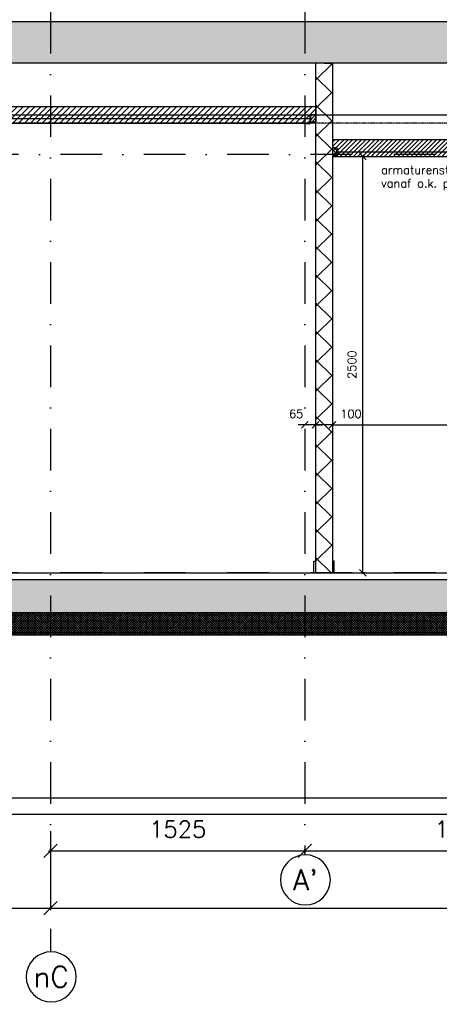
# Model space of a CAD drawing. Extents: x 0 to 297174, y -27731 to 163980.
# Tile 51 of 152: x 156954 to 159471, y 89858 to 95766. Entities that reach past the tile are written whole.
import ezdxf
from ezdxf.enums import TextEntityAlignment as Align

# ---------------------------------------------------------------- set-up
doc = ezdxf.new("R2010")
doc.units = 0
doc.header["$LTSCALE"] = 5
doc.header["$MEASUREMENT"] = 0
doc.header["$PDMODE"] = 3
doc.header["$PDSIZE"] = 0.1
for name, pattern in [('DASHDOT', [1, 0.5, -0.25, 0, -0.25]), ('DD1', [2.66667, 1.66667, -0.5, 0, -0.5]), ('HIDDEN2', [0.1875, 0.125, -0.0625])]:
    doc.linetypes.add(name, pattern=pattern)
doc.layers.get('0').update_dxf_attribs({"linetype": 'CONTINUOUS'})
doc.layers.get('DEFPOINTS').update_dxf_attribs({"linetype": 'CONTINUOUS'})
for name, color, linetype in [('A--01A1_ACEER', 1, 'CONTINUOUS'), ('A--A22--_F123-', 9, 'CONTINUOUS'), ('A--A23--_F--3-', 9, 'CONTINUOUS'), ('A--A25--_F--3-', 9, 'CONTINUOUS'), ('A--L$7A3-_STRAMIEN', 3, 'CONTINUOUS'), ('A--L21--_F-23-', 4, 'CONTINUOUS'), ('A--L22--', 3, 'CONTINUOUS'), ('A--L22--_F--3-', 7, 'CONTINUOUS'), ('A--L22D2_BINNENWAND', 2, 'CONTINUOUS'), ('A--L23--', 7, 'CONTINUOUS'), ('A--L23--_F--3-', 7, 'CONTINUOUS'), ('A--L25--', 7, 'CONTINUOUS'), ('A--L25--_F-23-', 7, 'CONTINUOUS'), ('A--L28DC1_KONSTRUKTIES', 1, 'HIDDEN2'), ('A--L31--', 2, 'CONTINUOUS'), ('A--L35-D2-_PLAFONDS', 2, 'CONTINUOUS'), ('A--L35-D4-_PLAFONDS', 4, 'CONTINUOUS'), ('A--L35D1_PLAFONDS', 1, 'CONTINUOUS'), ('A--M$1A-_F123-', 1, 'CONTINUOUS'), ('A--T$7A-_STRAMIEN', 2, 'CONTINUOUS'), ('STRAMIEN', 8, 'DD1'), ('X--LR---_CP', 7, 'CONTINUOUS')]:
    doc.layers.add(name, color=color, linetype=linetype)
doc.styles.add('ALFA-0_25', font='ROMANS')
doc.styles.add('HIEMSTRA', font='romans.shx')
doc.dimstyles.get("Standard").update_dxf_attribs({"dimscale": 50, "dimtxt": 2.5, "dimasz": 2, "dimexe": 0.3, "dimexo": 0.3, "dimgap": 2, "dimtad": 1, "dimdec": 0, "dimzin": 0, "dimdsep": 46, "dimtxsty": 'HIEMSTRA', "dimblk1": 'OBLIQUE', "dimblk2": 'OBLIQUE', "dimsah": 1, "dimcen": 0.09, "dimdle": 0.3, "dimclrd": 1, "dimclre": 1, "dimclrt": 2, "dimadec": 0, "dimazin": 0, "dimtfac": 1, "dimtdec": 4, "dimtix": 1, "dimtmove": 2, "dimatfit": 3, "dimldrblk": 'OBLIQUE', "dimfxl": 0, "dimtvp": 625, "dimtolj": 1, "dimtzin": 0, "dimarcsym": 0})

# ---------------------------------------------------------------- blocks, each defined once
blk = doc.blocks.new('_OBLIQUE')
at = {"color": 0, "linetype": 'ByBlock'}
blk.add_line((-0.5, -0.5), (0.5, 0.5), dxfattribs=at)
blk = doc.blocks.new('*D171')
at = {"layer": 'A--M$1A-_F123-', "color": 1, "lineweight": -2}
for p, q in [((158700.9, 95145.9), (154438.7, 95145.9)), ((154444.7, 92439.9), (154444.7, 95151.9)), ((155597.5, 92445.9), (154438.7, 92445.9))]:
    blk.add_line(p, q, dxfattribs=at)
at = {"layer": 'DEFPOINTS', "color": 0}
for p in [(154444.7, 95145.9), (158706.9, 95145.9), (155603.5, 92445.9)]:
    blk.add_point(p, dxfattribs=at)
at = {"layer": 'A--M$1A-_F123-', "color": 1, "lineweight": -2, "xscale": 40, "yscale": 40, "zscale": 40}
for p, rotation in [((154444.7, 95145.9), 90), ((154444.7, 92445.9), 270)]:
    blk.add_blockref('_OBLIQUE', p, dxfattribs=dict(at, rotation=rotation))
at = {"layer": 'A--M$1A-_F123-', "color": 2, "insert": (154379.7, 93795.9), "char_height": 50, "attachment_point": 5, "rotation": 90, "style": 'HIEMSTRA'}
blk.add_mtext('\\A1;2700', dxfattribs=at)
blk = doc.blocks.new('*U1713')
at = {"layer": 'A--L23--_F--3-', "color": 2, "linetype": 'Continuous'}
blk.add_lwpolyline([(0, 0), (0, 20), (16422, 20), (16422, 0)], dxfattribs=at)
blk = doc.blocks.new('*D90')
at = {"layer": 'A--M$1A-_F123-', "color": 1, "lineweight": -2}
for p, q in [((155189.3, 90896.5), (155189.3, 90422.5)), ((157139.3, 90896.5), (157139.3, 90422.5)), ((155177.3, 90434.5), (157151.3, 90434.5))]:
    blk.add_line(p, q, dxfattribs=at)
at = {"layer": 'DEFPOINTS', "color": 0}
for p in [(155189.3, 90908.5), (157139.3, 90908.5), (157139.3, 90434.5)]:
    blk.add_point(p, dxfattribs=at)
at = {"layer": 'A--M$1A-_F123-', "color": 1, "lineweight": -2, "xscale": 80, "yscale": 80, "zscale": 80, "rotation": 180}
blk.add_blockref('_OBLIQUE', (155189.3, 90434.5), dxfattribs=at)
at = {"layer": 'A--M$1A-_F123-', "color": 1, "lineweight": -2, "xscale": 80, "yscale": 80, "zscale": 80}
blk.add_blockref('_OBLIQUE', (157139.3, 90434.5), dxfattribs=at)
at = {"layer": 'A--M$1A-_F123-', "color": 3, "insert": (156164.3, 90564.5), "char_height": 100, "attachment_point": 5, "style": 'HIEMSTRA'}
blk.add_mtext('\\A1;1950', dxfattribs=at)
blk = doc.blocks.new('*D91')
at = {"layer": 'A--M$1A-_F123-', "color": 1, "lineweight": -2, "ltscale": 10}
for p, q in [((157139.3, 90896.5), (157139.3, 90422.5)), ((162639.3, 90896.5), (162639.3, 90422.5)), ((157127.3, 90434.5), (162651.3, 90434.5))]:
    blk.add_line(p, q, dxfattribs=at)
at = {"layer": 'DEFPOINTS', "color": 0, "ltscale": 10}
for p in [(157139.3, 90908.5), (162639.3, 90908.5), (162639.3, 90434.5)]:
    blk.add_point(p, dxfattribs=at)
at = {"layer": 'A--M$1A-_F123-', "color": 1, "lineweight": -2, "ltscale": 10, "xscale": 80, "yscale": 80, "zscale": 80, "rotation": 180}
blk.add_blockref('_OBLIQUE', (157139.3, 90434.5), dxfattribs=at)
at = {"layer": 'A--M$1A-_F123-', "color": 1, "lineweight": -2, "ltscale": 10, "xscale": 80, "yscale": 80, "zscale": 80}
blk.add_blockref('_OBLIQUE', (162639.3, 90434.5), dxfattribs=at)
at = {"layer": 'A--M$1A-_F123-', "color": 3, "ltscale": 10, "insert": (159889.3, 90564.5), "char_height": 100, "attachment_point": 5, "style": 'HIEMSTRA'}
blk.add_mtext('\\A1;5500', dxfattribs=at)
blk = doc.blocks.new('*D360')
at = {"layer": 'A--M$1A-_F123-', "color": 1, "lineweight": -2}
for p, q in [((157127.3, 90777.7), (158676.3, 90777.7)), ((157139.3, 90763.6), (157139.3, 90789.7)), ((158664.3, 90763.6), (158664.3, 90789.7))]:
    blk.add_line(p, q, dxfattribs=at)
at = {"layer": 'DEFPOINTS', "color": 0}
for p in [(158664.3, 90777.7), (157139.3, 90751.6), (158664.3, 90751.6)]:
    blk.add_point(p, dxfattribs=at)
at = {"layer": 'A--M$1A-_F123-', "color": 1, "lineweight": -2, "xscale": 80, "yscale": 80, "zscale": 80, "rotation": 180}
blk.add_blockref('_OBLIQUE', (157139.3, 90777.7), dxfattribs=at)
at = {"layer": 'A--M$1A-_F123-', "color": 1, "lineweight": -2, "xscale": 80, "yscale": 80, "zscale": 80}
blk.add_blockref('_OBLIQUE', (158664.3, 90777.7), dxfattribs=at)
at = {"layer": 'A--M$1A-_F123-', "color": 3, "insert": (157901.8, 90907.7), "char_height": 100, "attachment_point": 5, "style": 'HIEMSTRA'}
blk.add_mtext('\\A1;1525', dxfattribs=at)
blk = doc.blocks.new('*D361')
at = {"layer": 'A--M$1A-_F123-', "color": 1, "lineweight": -2}
blk.add_line((158652.3, 90777.7), (160576.3, 90777.7), dxfattribs=at)
at = {"layer": 'DEFPOINTS', "color": 0}
for p in [(158664.3, 90777.7), (160564.3, 90777.7), (160564.3, 90777.7)]:
    blk.add_point(p, dxfattribs=at)
at = {"layer": 'A--M$1A-_F123-', "color": 1, "lineweight": -2, "xscale": 80, "yscale": 80, "zscale": 80, "rotation": 180}
blk.add_blockref('_OBLIQUE', (158664.3, 90777.7), dxfattribs=at)
at = {"layer": 'A--M$1A-_F123-', "color": 1, "lineweight": -2, "xscale": 80, "yscale": 80, "zscale": 80}
blk.add_blockref('_OBLIQUE', (160564.3, 90777.7), dxfattribs=at)
at = {"layer": 'A--M$1A-_F123-', "color": 3, "insert": (159614.3, 90907.7), "char_height": 100, "attachment_point": 5, "style": 'HIEMSTRA'}
blk.add_mtext('\\A1;1900', dxfattribs=at)
blk = doc.blocks.new('Q020259-')
at = {"layer": 'A--A25--_F--3-'}
h = blk.add_hatch(dxfattribs=at)
h.set_pattern_fill('ALFALINE', color=256, scale=15, style=0, pattern_type=2)
h.set_pattern_definition([(45, (0, 0), (-10.6066, 10.6066), [])])
h.paths.add_polyline_path([(0, 0), (0, 46), (28, 46), (28, 0)])
at = {"layer": 'A--L25--_F-23-', "color": 2, "linetype": 'Continuous'}
blk.add_lwpolyline([(0, 0), (0, 46), (28, 46), (28, 0)], close=True, dxfattribs=at)
at = {"layer": 'X--LR---_CP'}
for p in [(0, 0), (0, 0), (28, 0)]:
    blk.add_point(p, dxfattribs=at)
blk = doc.blocks.new('*D374')
at = {"layer": 'A--M$1A-_F123-', "color": 1, "lineweight": -2}
for p, q in [((159011.8, 92439.9), (159011.8, 94951.9)), ((159025.9, 94945.9), (159005.8, 94945.9)), ((159025.9, 92445.9), (159005.8, 92445.9))]:
    blk.add_line(p, q, dxfattribs=at)
at = {"layer": 'DEFPOINTS', "color": 0}
for p in [(159011.8, 94945.9), (159031.9, 94945.9), (159031.9, 92445.9)]:
    blk.add_point(p, dxfattribs=at)
at = {"layer": 'A--M$1A-_F123-', "color": 1, "lineweight": -2, "xscale": 40, "yscale": 40, "zscale": 40}
for p, rotation in [((159011.8, 94945.9), 90), ((159011.8, 92445.9), 270)]:
    blk.add_blockref('_OBLIQUE', p, dxfattribs=dict(at, rotation=rotation))
at = {"layer": 'A--M$1A-_F123-', "color": 2, "insert": (158946.8, 93695.9), "char_height": 50, "attachment_point": 5, "rotation": 90, "style": 'HIEMSTRA'}
blk.add_mtext('\\A1;2500', dxfattribs=at)
blk = doc.blocks.new('*U1638')
at = {"layer": 'A--A22--_F123-', "linetype": 'Continuous'}
h = blk.add_hatch(dxfattribs=at)
h.set_pattern_fill('ALFAKRS', color=256, scale=120, style=0)
h.set_pattern_definition([(45, (-158779.26, -95505.9), (-84.85281, 84.85281), []), (135, (-158779.26, -95505.9), (-84.85281, -84.85281), [])])
h.paths.add_polyline_path([(0, 0), (50, 0), (50, -3060), (0, -3060), (-50, -3060), (-50, 0)])
at = {"layer": 'A--L22--_F--3-', "color": 3, "linetype": 'Continuous'}
for points in [[(0, 0), (-50, 0), (-50, -3060), (0, -3060)], [(0, 0), (50, 0), (50, -3060), (0, -3060)]]:
    blk.add_lwpolyline(points, dxfattribs=at)
blk = doc.blocks.new('*D376')
at = {"layer": 'A--M$1A-_F123-', "color": 1, "lineweight": -2}
blk.add_line((158823.3, 93335.5), (160405.3, 93335.5), dxfattribs=at)
at = {"layer": 'DEFPOINTS', "color": 0}
for p in [(158829.3, 93335.5), (160399.3, 93335.5), (160399.3, 93335.5)]:
    blk.add_point(p, dxfattribs=at)
at = {"layer": 'A--M$1A-_F123-', "color": 1, "lineweight": -2, "xscale": 40, "yscale": 40, "zscale": 40, "rotation": 180}
blk.add_blockref('_OBLIQUE', (158829.3, 93335.5), dxfattribs=at)
at = {"layer": 'A--M$1A-_F123-', "color": 1, "lineweight": -2, "xscale": 40, "yscale": 40, "zscale": 40}
blk.add_blockref('_OBLIQUE', (160399.3, 93335.5), dxfattribs=at)
at = {"layer": 'A--M$1A-_F123-', "color": 2, "insert": (159614.3, 93400.5), "char_height": 50, "attachment_point": 5, "style": 'HIEMSTRA'}
blk.add_mtext('\\A1;1570', dxfattribs=at)
blk = doc.blocks.new('*D379')
at = {"layer": 'A--M$1A-_F123-', "color": 1, "lineweight": -2}
blk.add_line((158835.3, 93335.5), (158723.3, 93335.5), dxfattribs=at)
at = {"layer": 'DEFPOINTS', "color": 0}
for p in [(158729.3, 93335.5), (158729.3, 93335.5), (158829.3, 93335.5)]:
    blk.add_point(p, dxfattribs=at)
at = {"layer": 'A--M$1A-_F123-', "color": 1, "lineweight": -2, "xscale": 40, "yscale": 40, "zscale": 40, "rotation": 180}
blk.add_blockref('_OBLIQUE', (158729.3, 93335.5), dxfattribs=at)
at = {"layer": 'A--M$1A-_F123-', "color": 1, "lineweight": -2, "xscale": 40, "yscale": 40, "zscale": 40}
blk.add_blockref('_OBLIQUE', (158829.3, 93335.5), dxfattribs=at)
at = {"layer": 'A--M$1A-_F123-', "color": 2, "insert": (158941.1, 93400.5), "char_height": 50, "attachment_point": 5, "style": 'HIEMSTRA'}
blk.add_mtext('\\A1;100', dxfattribs=at)
blk = doc.blocks.new('*D380')
at = {"layer": 'A--M$1A-_F123-', "color": 1, "lineweight": -2}
for p, q in [((158664.3, 93335.5), (158624.3, 93335.5)), ((158729.3, 93335.5), (158664.3, 93335.5)), ((158729.3, 93335.5), (158769.3, 93335.5))]:
    blk.add_line(p, q, dxfattribs=at)
at = {"layer": 'DEFPOINTS', "color": 0}
for p in [(158664.3, 93335.5), (158664.3, 93335.5), (158729.3, 93335.5)]:
    blk.add_point(p, dxfattribs=at)
at = {"layer": 'A--M$1A-_F123-', "color": 1, "lineweight": -2, "xscale": 40, "yscale": 40, "zscale": 40}
blk.add_blockref('_OBLIQUE', (158664.3, 93335.5), dxfattribs=at)
at = {"layer": 'A--M$1A-_F123-', "color": 1, "lineweight": -2, "xscale": 40, "yscale": 40, "zscale": 40, "rotation": 180}
blk.add_blockref('_OBLIQUE', (158729.3, 93335.5), dxfattribs=at)
at = {"layer": 'A--M$1A-_F123-', "color": 2, "insert": (158612.3, 93400.5), "char_height": 50, "attachment_point": 5, "style": 'HIEMSTRA'}
blk.add_mtext('\\A1;65', dxfattribs=at)

msp = doc.modelspace()

# ---------------------------------------------------------------- hatches: boundary and pattern name
at = {"layer": 'A--01A1_ACEER', "linetype": 'Continuous'}
h = msp.add_hatch(dxfattribs=at)
h.set_pattern_fill('ANSI31', color=256, scale=200, style=0)
h.paths.add_polyline_path([(158729.9, 95145.9), (153014.3, 95145.9), (153014.3, 95245.9), (158729.9, 95245.9)])
h = msp.add_hatch(dxfattribs=at)
h.set_pattern_fill('ANSI31', color=256, scale=150, style=0)
h.paths.add_polyline_path([(158829.3, 94945.9), (160399.3, 94945.9), (160399.3, 95045.9), (158829.3, 95045.9)])
at = {"layer": 'A--A23--_F--3-'}
h = msp.add_hatch(dxfattribs=at)
h.set_pattern_fill('ALFABET', color=256, scale=20, angle=1, style=0, pattern_type=2)
h.set_pattern_definition([(134, (235101.89, 0), (86.32078, 83.359), []), (129, (235101.89, 0), (-143.64922, -10.04493), [15, -165]), (184, (235101.9, 0), (30.37155, 149.9312), [12, -132]), (78.5486, (235089.92, -0.84), (-113.27778, 139.88618), [12.74804, -140.22842]), (132.8158, (235102.59, 40), (-213.99344, -29.37358), [22.5, -247.5]), (82.3644, (235084.76, 37.55), (-183.50393, 198.05632), [19.12206, -210.3426]), (187.8158, (235102.6, 40), (-183.50378, 198.05647), [18, -198]), (158, (235082.42, 30.34), (-120.76856, -78.42802), [15, -165]), (213, (235082.42, 30.34), (-46.12453, 145.8572), [12, -132]), (107.5486, (235072.36, 23.81), (-166.89315, 67.42906), [12.74804, -140.22842]), (141.5, (235101.893, 0), (-1.26964, 66.611074), [0, -130.4, 0, -134, 0, -132.5]), (171.5, (235101.89, 0), (-51.229207, 79.788568), [0, -76.4, 0, -127.4, 0, -50.5]), (211.5, (235146.486, -0.78), (-106.826954, -2.64699), [0, -50, 0, -156, 0, -207]), (221.5, (235166.48, -1.13), (-116.270055, 22.05355), [0, -65, 0, -103.6, 0, -147]), (221.5, (235166.48, -1.13), (-116.270055, 22.05355), [0, -65, 0, -103.6, 0, -147])])
h.paths.add_polyline_path([(169186.3, 95505.9), (152564.2, 95505.9), (152564.3, 95755.9), (169186.3, 95755.9)])
h = msp.add_hatch(dxfattribs=at)
h.set_pattern_fill('ALFABET', color=256, scale=40, angle=1, style=0, pattern_type=2)
h.set_pattern_definition([(46, (0, 0), (-172.64155, 166.718), []), (51, (0, 0), (287.29845, -20.08986), [30, -330]), (356, (0, 0), (-60.7431, 299.8624), [24, -264]), (101.4514, (23.94, -1.67), (226.55556, 279.77237), [25.49608, -280.45684]), (47.1842, (-1.4, 80), (427.9869, -58.74715), [45, -495]), (97.6356, (34.27, 75.1), (367.0079, 396.11265), [38.2441, -420.6852]), (352.1842, (-1.4, 80), (367.0076, 396.1129), [36, -396]), (22, (38.95, 60.7), (241.53712, -156.85604), [30, -330]), (327, (38.95, 60.7), (92.24906, 291.7144), [24, -264]), (72.4514, (59.07, 47.62), (333.7863, 134.8581), [25.49608, -280.45684]), (38.5, (0, 0), (2.53928, 133.22215), [0, -260.8, 0, -268, 0, -265]), (8.5, (0, 0), (102.45841, 159.57714), [0, -152.8, 0, -254.8, 0, -101]), (328.5, (-89.19, -1.56), (213.65391, -5.29398), [0, -100, 0, -312, 0, -414]), (318.5, (-129.18, -2.25), (232.54011, 44.1071), [0, -130, 0, -207.2, 0, -294]), (318.5, (-129.18, -2.25), (232.54011, 44.1071), [0, -130, 0, -207.2, 0, -294])])
edge = h.paths.add_edge_path()
edge.add_line((163739.3, 92205.9), (152739.3, 92205.9))
edge.add_line((152739.3, 92205.9), (152739.3, 92405.9))
edge.add_line((152739.3, 92405.9), (169186.1, 92405.9))
edge.add_line((169186.1, 92405.9), (169186.1, 92205.9))
edge.add_line((169186.1, 92205.9), (163914.4, 92205.9))
h = msp.add_hatch(dxfattribs=at)
h.set_pattern_fill('ALFAKRS', color=256, scale=10, style=0, pattern_type=2)
h.set_pattern_definition([(135, (233151.893, 0), (7.0710678, 7.0710678), []), (45, (233151.893, 0), (7.0710678, -7.0710678), [])])
h.paths.add_polyline_path([(155914.3, 92073.9), (159736.1, 92073.9), (159736.1, 92205.9), (152739.3, 92205.9), (152739.3, 92085.9), (152814.3, 92085.9), (152814.3, 92073.9)])

# ---------------------------------------------------------------- linework, layer by layer
at = {"layer": 'A--01A1_ACEER'}
msp.add_line((152279.3, 95195.9), (169685.6, 95195.9), dxfattribs=at)
at = {"layer": 'A--L$7A3-_STRAMIEN', "linetype": 'Continuous', "extrusion": (0, 0, -1)}
for centre in [(158667.7, 90604.3), (157142.7, 90022.2)]:
    msp.add_ellipse(centre, major_axis=(-106.1, 106.1), ratio=1, dxfattribs=at)
at = {"layer": 'A--L21--_F-23-', "linetype": 'Continuous'}
msp.add_lwpolyline([(169186.3, 95505.9), (152564.2, 95505.9), (152564.3, 95755.9), (169186.3, 95755.9)], close=True, dxfattribs=at)
msp.add_lwpolyline([(163739.3, 92205.9), (152739.3, 92205.9), (152739.3, 92405.9), (169186.1, 92405.9), (169186.1, 92205.9), (163914.4, 92205.9)], dxfattribs=at)
at = {"layer": 'A--L22D2_BINNENWAND'}
for points in [[(158729.3, 92445.9), (158719.3, 92445.9), (158719.3, 92515.9), (158729.3, 92515.9)], [(158829.3, 92445.9), (158839.3, 92445.9), (158839.3, 92515.9), (158829.3, 92515.9)]]:
    msp.add_lwpolyline(points, close=True, dxfattribs=at)
at = {"layer": 'A--L23--'}
msp.add_lwpolyline([(155914.3, 92073.9), (159736.1, 92073.9), (159736.1, 92205.9), (152739.3, 92205.9), (152739.3, 92085.9), (152814.3, 92085.9), (152814.3, 92073.9)], close=True, dxfattribs=at)
at = {"layer": 'A--L28DC1_KONSTRUKTIES'}
msp.add_line((152814.3, 92085.9), (159734.1, 92085.9), dxfattribs=at)
at = {"layer": 'A--L31--'}
msp.add_lwpolyline([(152814.3, 91095.9), (168936.3, 91095.9), (168936.3, 90995.9), (152814.3, 90995.9)], close=True, dxfattribs=at)
at = {"layer": 'A--L35-D2-_PLAFONDS'}
for points in [[(157339.3, 95170.9), (153046.5, 95170.9), (153046.5, 95145.9), (157339.3, 95145.9)], [(158697, 95170.9), (157339.3, 95170.9)], [(157339.3, 95145.9), (158697, 95145.9)], [(160364.3, 94970.9), (158857.3, 94970.9)], [(158861.5, 94945.9), (160364.3, 94945.9)]]:
    msp.add_lwpolyline(points, dxfattribs=at)
at = {"layer": 'A--L35-D4-_PLAFONDS'}
for p, q in [((158697, 95143.9), (158697, 95193.9)), ((158672, 95143.9), (158697, 95143.9)), ((158861.5, 94943.9), (158861.5, 94993.9)), ((158886.5, 94943.9), (158861.5, 94943.9))]:
    msp.add_line(p, q, dxfattribs=at)
at = {"layer": 'A--L35D1_PLAFONDS', "linetype": 'Continuous'}
for points in [[(158729.9, 95145.9), (153014.3, 95145.9), (153014.3, 95245.9), (158729.9, 95245.9)], [(158829.3, 94945.9), (160399.3, 94945.9), (160399.3, 95045.9), (158829.3, 95045.9)]]:
    msp.add_lwpolyline(points, close=True, dxfattribs=at)
at = {"layer": 'STRAMIEN', "linetype": 'DASHDOT', "ltscale": 100}
for p, q in [((157139.3, 110315), (157139.3, 90172.2)), ((158664.3, 110315), (158664.3, 90754.3)), ((160948.3, 94957.5), (150148.7, 94957.5)), ((160948.3, 92445.9), (150148.7, 92445.9))]:
    msp.add_line(p, q, dxfattribs=at)
at = {"layer": 'STRAMIEN', "linetype": 'DASHDOT'}
msp.add_line((160948.3, 95145.9), (150148.7, 95145.9), dxfattribs=at)

# ---------------------------------------------------------------- block references
at = {"layer": 'A--L22--'}
msp.add_blockref('*U1638', (158779.3, 95505.9), dxfattribs=at)
at = {"layer": 'A--L23--'}
msp.add_blockref('*U1713', (152664.3, 92425.9), dxfattribs=at)
at = {"layer": 'A--L25--'}
msp.add_blockref('Q020259-', (158701.3, 95150.9), dxfattribs=at)
at = {"layer": 'A--L25--', "xscale": -1}
msp.add_blockref('Q020259-', (158857.3, 94950.9), dxfattribs=at)

# ---------------------------------------------------------------- texts
at = {"layer": 'A--01A1_ACEER', "linetype": 'Continuous', "style": 'HIEMSTRA'}
for s, p in [('armaturenstrook 100mm ', (159121.4, 94839.5)), ('vanaf o.k. plafond', (159121.4, 94759.3))]:
    msp.add_text(s, height=50, dxfattribs=at).set_placement(p)
at = {"layer": 'A--T$7A-_STRAMIEN', "style": 'ALFA-0_25'}
for s, p in [("A'", (158667.7, 90604.3)), ('nC', (157142.7, 90022.2))]:
    msp.add_text(s, height=125, dxfattribs=at).set_placement(p, align=Align.MIDDLE_CENTER)

# ---------------------------------------------------------------- dimensions: what is measured, and where the dimension line sits
at = {"layer": 'A--M$1A-_F123-'}
for base, p1, p2, angle, picture, middle in [((154444.7, 95145.9), (155603.5, 92445.9), (158706.9, 95145.9), 270, '*D171', (154379.7, 93795.9)), ((159011.8, 94945.9), (159031.9, 92445.9), (159031.9, 94945.9), 90, '*D374', (158946.8, 93695.9))]:
    dim = msp.add_linear_dim(base=base, p1=p1, p2=p2, angle=angle, dimstyle='Standard', override={"dimscale": 20}, dxfattribs=at)
    dim.commit()
    dim.dimension.update_dxf_attribs({"geometry": picture, "text_midpoint": middle})
for base, p1, p2, picture, middle in [((158664.3, 93335.5), (158729.3, 93335.5), (158664.3, 93335.5), '*D380', (158612.3, 93400.5)), ((158729.3, 93335.5), (158829.3, 93335.5), (158729.3, 93335.5), '*D379', (158941.1, 93400.5))]:
    dim = msp.add_linear_dim(base=base, p1=p1, p2=p2, dimstyle='Standard', override={"dimscale": 20}, dxfattribs=at)
    dim.commit()
    dim.dimension.update_dxf_attribs({"geometry": picture, "text_midpoint": middle, "dimtype": 160})
for base, p1, p2, override, picture, middle in [((160399.3, 93335.5), (158829.3, 93335.5), (160399.3, 93335.5), {"dimscale": 20}, '*D376', (159614.3, 93400.5)), ((158664.3, 90777.7), (157139.3, 90751.6), (158664.3, 90751.6), {"dimscale": 40, "dimclrt": 3}, '*D360', (157901.8, 90907.7)), ((160564.3, 90777.7), (158664.3, 90777.7), (160564.3, 90777.7), {"dimscale": 40, "dimclrt": 3}, '*D361', (159614.3, 90907.7)), ((157139.3, 90434.5), (155189.3, 90908.5), (157139.3, 90908.5), {"dimscale": 40, "dimclrt": 3}, '*D90', (156164.3, 90564.5)), ((162639.3, 90434.5), (157139.3, 90908.5), (162639.3, 90908.5), {"dimscale": 40, "dimclrt": 3}, '*D91', (159889.3, 90564.5))]:
    dim = msp.add_linear_dim(base=base, p1=p1, p2=p2, dimstyle='Standard', override=override, dxfattribs=at)
    dim.commit()
    dim.dimension.update_dxf_attribs({"geometry": picture, "text_midpoint": middle})

doc.saveas('drawing.dxf')
